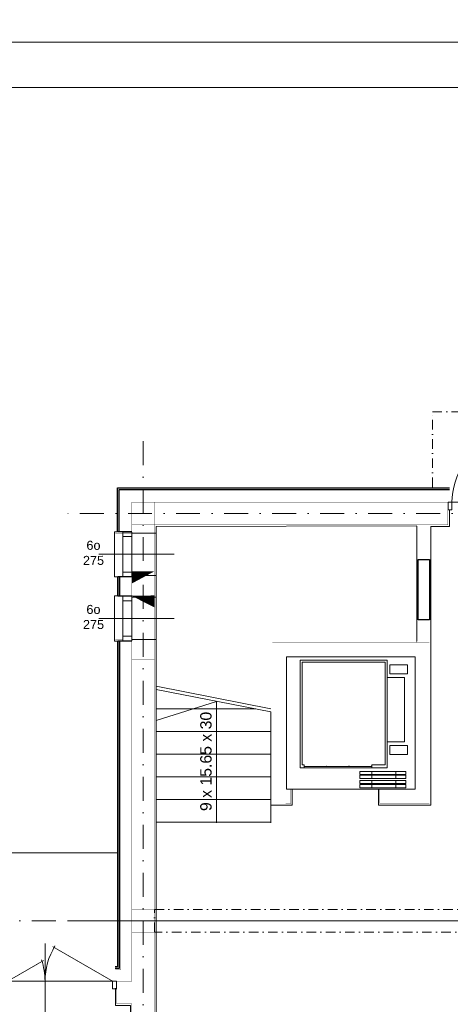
# Model space of a CAD drawing. Extents: x 4615668 to 9294084, y 16339 to 10688993.
# Tile 240 of 256: x 4724669 to 4725240, y 5340322 to 5341627. Entities that reach past the tile are written whole.
import ezdxf
from ezdxf.lldxf.tags import DXFTag

# ---------------------------------------------------------------- set-up
doc = ezdxf.new("R2010")
doc.units = 0
doc.header["$MEASUREMENT"] = 0
doc.linetypes.add('DASHDOT', pattern=[25.4, 12.7, -6.35, 0, -6.35])
for name, color, linetype, lineweight in [('hatch', 253, 'Continuous', 0), ('Osie', 175, 'DASHDOT', 9), ('Wymiar', 7, 'Continuous', 9)]:
    doc.layers.add(name, color=color, linetype=linetype, lineweight=lineweight)
doc.layers.add('MURY', color=7, linetype='Continuous')
doc.layers.add('STOLARKA', color=4, linetype='Continuous')
doc.styles.add('ARIAL_CE', font='arial.ttf', dxfattribs={"height": 15})
doc.styles.add('ARIAL_WYM50', font='arial.ttf', dxfattribs={"height": 15})
tags = doc.linetypes.add('DASH', pattern=[15, 10, -5]).pattern_tags.tags
tags[6:7] = [DXFTag(74, 4), DXFTag(75, 0), DXFTag(340, '0'), DXFTag(46, 0.0), DXFTag(50, 0.0), DXFTag(44, 0.0), DXFTag(45, 0.0)]
tags[4:5] = [DXFTag(74, 4), DXFTag(75, 0), DXFTag(340, '0'), DXFTag(46, 0.0), DXFTag(50, 0.0), DXFTag(44, 0.0), DXFTag(45, 0.0)]

# ---------------------------------------------------------------- blocks, each defined once
blk = doc.blocks.new('G$C61CBF25F')
at = {"layer": 'Osie', "lineweight": 0, "ltscale": 2.5}
for p, q in [((305, 0), (305, 1880.0000002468)), ((1525, 1780.0000002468), (204.8462595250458, 1780.0000002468)), ((1525, 1780.0000002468), (204.8462595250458, 1780.0000002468)), ((1525, 1240), (-5, 1240))]:
    blk.add_line(p, q, dxfattribs=at)
blk = doc.blocks.new('G$C09C456D5')
at = {"layer": 'STOLARKA', "color": 252, "linetype": 'Continuous', "lineweight": 0}
for p, q in [((55, 100.0000000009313), (55, 0)), ((5, 50), (105, 49.99999999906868))]:
    blk.add_line(p, q, dxfattribs=at)
at = {"layer": 'STOLARKA', "color": 252, "linetype": 'Continuous', "lineweight": 0, "const_width": 0.9999999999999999}
blk.add_lwpolyline([(105, 50), (17.95557331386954, 100.2551231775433)], dxfattribs=at)
at = {"layer": 'STOLARKA', "color": 252, "linetype": 'Continuous', "lineweight": 0}
for points in [[(5, 40), (5, 50), (0, 50), (0, 40)], [(105, 40), (105, 50), (110, 50), (110, 40)]]:
    blk.add_lwpolyline(points, close=True, dxfattribs=at)
blk.add_arc((95, 49.99999999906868), 90, 145.4619780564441, 180, dxfattribs=at)
blk = doc.blocks.new('G$C7A6A329E')
at = {"layer": 'hatch', "color": 0, "lineweight": 0, "ltscale": 40}
blk.add_arc((144.5, 50.00000000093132), 90, 148.7266556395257, 180, dxfattribs=at)
at = {"layer": 'STOLARKA', "color": 252, "linetype": 'Continuous', "lineweight": 0}
for p, q in [((54.42717894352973, 100.0000000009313), (54.42717894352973, 0)), ((144.0000000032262, 49.99999999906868), (5, 49.99999999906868))]:
    blk.add_line(p, q, dxfattribs=at)
at = {"layer": 'STOLARKA', "color": 252, "linetype": 'Continuous', "lineweight": 0, "const_width": 0.9999999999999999}
for points in [[(144, 50.00000000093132), (64.32566285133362, 96)], [(5, 50), (52.6636619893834, 77.51862807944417)]]:
    blk.add_lwpolyline(points, dxfattribs=at)
at = {"layer": 'STOLARKA', "color": 252, "linetype": 'Continuous', "lineweight": 0}
for points in [[(5, 40), (5, 50), (0, 50), (0, 40)], [(144.0000000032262, 40), (144.0000000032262, 50), (149.0000000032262, 50), (149.0000000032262, 40)]]:
    blk.add_lwpolyline(points, close=True, dxfattribs=at)
blk.add_arc((-35.57282105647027, 49.99999999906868), 90, 0, 18.40990210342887, dxfattribs=at)
blk = doc.blocks.new('G$C3C6114F1')
at = {"layer": 'STOLARKA', "color": 5, "lineweight": 0}
blk.add_line((0, 30), (100, 30), dxfattribs=at)
blk.add_lwpolyline([(24, 0), (21, 0), (21, 59.99999999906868), (24, 59.99999999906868)], dxfattribs=at)
for points in [[(44, 59.49999999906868), (44, 53.49999999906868), (32, 53.49999999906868), (32, 59.49999999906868)], [(44, 53.49999999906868), (44, 6.5), (32, 6.5), (32, 53.49999999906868)], [(44, 0.5), (44, 6.5), (32, 6.5), (32, 0.5)]]:
    blk.add_lwpolyline(points, close=True, dxfattribs=at)
blk = doc.blocks.new('G$C6E969633')
at = {"lineweight": 0, "ltscale": 40}
blk.add_line((443.9129366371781, 1530.882649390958), (363.8433230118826, 1505.528246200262), dxfattribs=at)
at = {"layer": 'MURY', "linetype": 'DASH', "lineweight": 0}
blk.add_line((709.2205894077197, 1611.000000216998), (709.220589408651, 1763.500000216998), dxfattribs=at)
at = {"layer": 'MURY', "lineweight": 0, "ltscale": 40}
for p, q in [((515.6821542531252, 1521.107687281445), (363.7205894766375, 1551.000000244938)), ((515.6821542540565, 1517.028471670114), (363.7205894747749, 1546.920784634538)), ((495.8245113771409, 1521.0000002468), (363.7205894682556, 1521.0000002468)), ((515.6821542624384, 1491.0000002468), (363.7205894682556, 1491.0000002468)), ((515.6821542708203, 1461.0000002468), (363.7205894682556, 1461.0000002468)), ((559.6821543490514, 1444.858905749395), (649.6821543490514, 1444.85890592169)), ((515.6821542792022, 1431.0000002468), (363.7205894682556, 1431.0000002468)), ((544.1821544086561, 1414.489815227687), (658.1821542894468, 1414.489815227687)), ((515.6821542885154, 1401.0000002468), (363.7205894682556, 1401.0000002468)), ((515.6821542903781, 1393.530909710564), (515.6821542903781, 1370.000000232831)), ((516.220589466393, 1371.0000002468), (363.720589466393, 1371.0000002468))]:
    blk.add_line(p, q, dxfattribs=at)
at = {"layer": 'MURY', "lineweight": 0, "ltscale": 5}
blk.add_line((1566.682154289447, 1240), (246.5284138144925, 1240), dxfattribs=at)
at = {"layer": 'MURY', "linetype": 'DASHDOT', "lineweight": 0}
blk.add_lwpolyline([(729.6821542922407, 1815.0000002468), (729.6821542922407, 1915.0000002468), (881.6821542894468, 1915.0000002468), (881.6821542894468, 1815.0000002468)], dxfattribs=at)
at = {"layer": 'MURY', "lineweight": 0, "ltscale": 40}
for points, const_width in [([(331.6821542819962, 1754.002967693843), (309.7045348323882, 1754.002967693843), (309.7045348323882, 1817.0000002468), (752.1821542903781, 1817.0000002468)], 0.1), ([(331.6821542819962, 1753.960071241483), (309.7045348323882, 1753.960071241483), (309.7045348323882, 1816.957103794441), (752.1821542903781, 1816.957103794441)], 0.1), ([(752.1821542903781, 1795.002707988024), (752.1821542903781, 1817.0000002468)], 0.1), ([(319.6821542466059, 1698.000000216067), (309.6821542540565, 1698.000000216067), (309.6821542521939, 1669.000000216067), (319.6821542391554, 1669.000000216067)], 0.1), ([(331.6821542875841, 1611.000000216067), (316.7045348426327, 1611.000000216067), (316.7045348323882, 1175), (309.7045348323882, 1175)], 0.3)]:
    blk.add_lwpolyline(points, dxfattribs=dict(at, const_width=const_width))
at = {"layer": 'MURY', "lineweight": -3, "ltscale": 40}
for points in [[(331.6821542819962, 1756.002967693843), (312.7045348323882, 1756.002967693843), (312.7045348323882, 1814.0000002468), (752.1821542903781, 1814.0000002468)], [(331.655154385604, 1756.002967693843), (314.6775349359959, 1756.002967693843), (314.7045348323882, 1812.0000002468), (752.1821542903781, 1812.0000002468)], [(331.6821542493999, 1696.000000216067), (312.6821542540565, 1696.000000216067), (312.6821542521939, 1671.000000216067), (331.6821542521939, 1671.000000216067)], [(331.6821542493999, 1696.000000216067), (314.6821542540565, 1696.000000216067), (314.6821542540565, 1671.000000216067), (331.9478232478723, 1671.000000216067)], [(331.6821542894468, 1611.000000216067), (312.7045348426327, 1611.000000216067), (312.7045348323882, 1179), (309.7045348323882, 1179)], [(319.6821542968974, 1611.000000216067), (314.7045348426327, 1611.000000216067), (314.7045348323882, 1177), (309.7045348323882, 1177)]]:
    blk.add_lwpolyline(points, dxfattribs=at)
at = {"layer": 'MURY', "lineweight": 0, "ltscale": 40}
for points in [[(331.6821542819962, 1756.002967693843, 0.2, 0.2, 0), (316.7045348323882, 1756.002967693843, 0.2, 0.2, 0), (316.7045348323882, 1810.0000002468, 0.2, 0.2, 0), (752.1821542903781, 1810.0000002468, 0, 0, 0)], [(331.6821542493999, 1696.000000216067, 0.2, 0.2, 0), (316.6821542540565, 1696.000000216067, 0.2, 0.2, 0), (316.6821542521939, 1671.000000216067, 0.2, 0.2, 0), (331.6821542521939, 1671.000000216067, 0.2, 0.2, 0)]]:
    blk.add_lwpolyline(points, format="xyseb", dxfattribs=at)
at = {"layer": 'MURY', "ltscale": 40, "const_width": 0.3}
for points in [[(331.6821542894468, 1765.0000002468), (361.6821542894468, 1765.0000002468), (361.6821542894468, 1795.0000002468), (331.6821542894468, 1795.0000002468)], [(361.6821542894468, 1765.0000002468), (750.1821542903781, 1765.0000002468), (750.1821542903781, 1795.0000002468), (361.6821542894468, 1795.0000002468)], [(331.6821542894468, 1611.000000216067), (361.6821542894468, 1611.000000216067), (361.6821542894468, 1765.0000002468), (331.6821542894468, 1765.0000002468)], [(708.6821542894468, 1608.991272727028), (725.6821542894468, 1608.991272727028), (725.6821542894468, 1765.0000002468), (708.6821542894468, 1765.0000002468)], [(331.6821542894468, 1255), (361.6821542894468, 1255), (361.6821542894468, 1611.000000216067), (331.6821542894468, 1611.000000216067)], [(331.6821542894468, 1586.000000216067), (331.6821542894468, 1611.000000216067), (361.6821542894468, 1611.000000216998), (361.6821542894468, 1586.000000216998)], [(331.6821542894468, 1225), (361.6821542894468, 1225), (361.6821542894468, 1255), (331.6821542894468, 1255)], [(331.6821542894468, 1160), (311.7045348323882, 1160), (311.7045348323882, 1130), (331.6821542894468, 1130), (331.6821542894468, 1060.000000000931), (361.6821542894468, 1060.000000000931), (361.6821542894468, 1225), (331.6821542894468, 1225)]]:
    blk.add_lwpolyline(points, close=True, dxfattribs=at)
at = {"layer": 'MURY', "lineweight": 0, "ltscale": 40}
for points in [[(752.1821542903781, 1785.085010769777), (752.1821542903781, 1763.0000002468), (727.6821542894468, 1763.0000002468), (727.6821542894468, 1393.530909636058), (658.1821542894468, 1393.530909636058), (658.1821542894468, 1414.530909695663)], [(363.6821542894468, 1393.530909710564), (363.9609052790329, 1763.017246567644), (708.6821542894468, 1763.628740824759)], [(363.6821542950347, 1754.255248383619), (363.6821542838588, 1754.000000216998), (331.6821542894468, 1754.000000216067)], [(331.6821542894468, 1697.999835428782), (363.9005803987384, 1697.999835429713), (363.9005803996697, 1668.999835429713), (331.6821542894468, 1668.999835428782)], [(331.6821542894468, 1612.999878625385), (363.8433230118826, 1612.999878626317), (363.8433230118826, 1057.99987841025), (329.8433230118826, 1057.99987841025), (329.8433230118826, 1127.999878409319), (309.865703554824, 1127.999878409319), (309.865703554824, 1150.571474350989)], [(708.6821542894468, 1611.000000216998), (709.2205894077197, 1611.000000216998)], [(649.6821544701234, 1442.858905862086), (649.6821544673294, 1446.858905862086), (667.1821544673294, 1446.85890587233), (667.1821542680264, 1582.958905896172), (557.1821543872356, 1582.958905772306), (557.1821543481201, 1446.858905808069), (559.6821544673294, 1446.858905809), (559.6821544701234, 1442.858905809)], [(443.9129366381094, 1369.961865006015), (443.9129366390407, 1530.882649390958)], [(443.9129366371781, 1399.961865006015), (443.9129366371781, 1530.882649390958)], [(544.1821544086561, 1414.530909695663), (544.1821544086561, 1393.530909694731), (515.6821542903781, 1393.530909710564), (515.6821542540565, 1517.028471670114)], [(153.6821542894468, 1271.048194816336), (153.6821542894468, 1330.000000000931), (311.7045348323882, 1330)]]:
    blk.add_lwpolyline(points, dxfattribs=at)
at = {"layer": 'MURY', "lineweight": 0, "const_width": 0.2}
for points in [[(319.6821542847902, 1754.002967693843), (311.7045348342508, 1754.002967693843)], [(311.7045348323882, 1613.002967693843), (319.6821542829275, 1613.002967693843)]]:
    blk.add_lwpolyline(points, dxfattribs=at)
at = {"layer": 'MURY', "linetype": 'DASHDOT', "ltscale": 0.5, "const_width": 0.3}
blk.add_lwpolyline([(331.6821542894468, 1756.000000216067), (361.6821542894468, 1756.000000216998)], dxfattribs=at)
at = {"layer": 'MURY'}
blk.add_lwpolyline([(710.6821542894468, 1638.912962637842), (710.6821542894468, 1718.912962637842), (725.6821542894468, 1718.912962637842), (725.6821542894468, 1638.912962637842)], close=True, dxfattribs=at)
at = {"layer": 'MURY', "linetype": 'DASHDOT', "ltscale": 0.5, "const_width": 0.3}
blk.add_lwpolyline([(331.6821542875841, 1671.000000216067), (331.6821542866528, 1696.000000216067), (361.6821542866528, 1696.000000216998), (361.6821542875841, 1671.000000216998)], close=True, dxfattribs=at)
at = {"layer": 'MURY', "lineweight": 0}
blk.add_lwpolyline([(319.6821542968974, 1613.000000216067, 0.2, 0.2, 0), (309.7045348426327, 1613.000000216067, 0.2, 0.2, 0), (309.7045348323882, 1182, 0.2, 0.2, 0), (309.7045348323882, 1182, 0.2, 0.2, 0), (309.7045348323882, 1160, 0.2, 0.2, 0)], format="xyseb", dxfattribs=at)
at = {"layer": 'MURY', "ltscale": 40, "const_width": 0.3}
blk.add_lwpolyline([(542.1821544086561, 1414.530909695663), (542.1821544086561, 1395.530909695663), (517.6821542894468, 1395.530909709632), (517.6821542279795, 1609.000000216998), (725.6821542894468, 1609.000000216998), (725.6821542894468, 1395.530909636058), (660.1821542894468, 1395.530909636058), (660.1821542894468, 1414.530909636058), (706.6821542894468, 1414.530909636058), (706.6821542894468, 1590.000000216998), (536.6821542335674, 1590.000000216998), (536.6821542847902, 1414.489815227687), (542.1821544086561, 1414.489815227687)], dxfattribs=at)
at = {"layer": 'MURY', "lineweight": 0, "ltscale": 40}
for points in [[(536.6821542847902, 1414.489815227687), (706.6821542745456, 1414.489815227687), (706.6821542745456, 1589.958905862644), (536.6821542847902, 1589.958905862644)], [(554.6821543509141, 1442.858905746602), (669.6821544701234, 1442.858905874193), (669.682154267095, 1585.458905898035), (554.682154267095, 1585.458905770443)], [(696.682154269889, 1579.458905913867), (673.2843881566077, 1579.458905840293), (673.284388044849, 1567.458905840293), (696.6821543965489, 1567.458905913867)], [(669.682154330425, 1477.458905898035), (692.9529068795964, 1477.458905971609), (692.9529069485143, 1562.458905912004), (669.6821542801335, 1562.45890583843)], [(696.6821544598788, 1460.458905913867), (673.2843882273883, 1460.458905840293), (673.2843881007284, 1472.458905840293), (696.6821544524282, 1472.458905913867)], [(681.1821543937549, 1433.958905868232), (633.6821542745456, 1433.958905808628), (633.6821542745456, 1437.958905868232), (681.1821543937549, 1437.958905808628)], [(649.68215447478, 1433.958905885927), (694.68215447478, 1433.958905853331), (694.6821544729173, 1437.958905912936), (649.6821544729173, 1437.958905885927)], [(681.1821542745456, 1428.958905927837), (633.6821542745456, 1428.958905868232), (633.6821542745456, 1432.958905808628), (681.1821542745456, 1432.958905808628)], [(681.1821542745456, 1421.958905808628), (633.6821542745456, 1421.958905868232), (633.6821542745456, 1425.958905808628), (681.1821542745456, 1425.958905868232)], [(649.6821543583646, 1428.958905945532), (694.6821543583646, 1428.958905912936), (694.682154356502, 1432.958905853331), (649.6821544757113, 1432.958905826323)], [(649.6821544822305, 1421.958905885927), (694.6821544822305, 1421.958905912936), (694.6821544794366, 1425.958905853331), (649.6821544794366, 1425.958905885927)], [(681.1821543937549, 1416.489815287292), (633.6821543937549, 1416.489815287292), (633.6821543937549, 1420.958905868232), (681.1821542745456, 1420.958905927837)], [(649.6821543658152, 1416.489815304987), (694.6821544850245, 1416.489815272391), (694.6821543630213, 1420.958905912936), (649.6821543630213, 1420.958905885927)]]:
    blk.add_lwpolyline(points, close=True, dxfattribs=at)
at = {"layer": 'MURY', "linetype": 'DASHDOT', "lineweight": 0}
blk.add_lwpolyline([(881.6821542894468, 1225), (361.6821542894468, 1225), (361.6821542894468, 1255), (881.6821542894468, 1255)], close=True, dxfattribs=at)
at = {"layer": 'MURY', "lineweight": 0, "ltscale": 40}
for p in [(589.6821544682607, 1444.858905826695), (618.6821542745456, 1444.858905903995), (619.6821544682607, 1444.858905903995), (648.6821542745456, 1444.85890584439)]:
    blk.add_point(p, dxfattribs=at)
for name, p in [('G$C61CBF25F', (41.68215428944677, 0)), ('G$C09C456D5', (750.6821542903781, 1745.002707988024)), ('G$C7A6A329E', (162.1821542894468, 1109.999999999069))]:
    blk.add_blockref(name, p, dxfattribs=at)
at = {"layer": 'MURY', "color": 1, "lineweight": 0, "ltscale": 40}
for p in [(287.6821542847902, 1696.000000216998), (287.6821542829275, 1611.000000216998)]:
    blk.add_blockref('G$C3C6114F1', p, dxfattribs=at)
at = {"layer": 'MURY', "char_height": 12, "width": 1777.51737514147, "attachment_point": 5, "rotation": 0.15444832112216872, "style": 'ARIAL_CE'}
for insert in [(240.80924125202, 1727.760782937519), (240.8092412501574, 1642.760782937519)]:
    blk.add_mtext('\\pxi-10,l16.666687,t16.666687;6o\\P275', dxfattribs=dict(at, insert=insert))
at = {"layer": 'MURY', "lineweight": 0, "ltscale": 40, "insert": (422.1995848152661, 1385.584731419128), "char_height": 15, "width": 191.1449040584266, "attachment_point": 1, "rotation": 89.99999999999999, "style": 'ARIAL_WYM50'}
blk.add_mtext('\\A1;{\\C0;9 x 15.65 x 30}', dxfattribs=at)

msp = doc.modelspace()

# ---------------------------------------------------------------- linework, layer by layer
at = {"layer": 'hatch', "color": 252}
for points in [[(4723207.623782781, 5341597.390729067), (4727407.623782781, 5341597.390729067), (4727407.623782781, 5344545.390729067), (4723207.623782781, 5344545.390729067)], [(4723207.623782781, 5341597.390729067), (4727407.623782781, 5341597.390729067), (4727407.623782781, 5344545.390729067), (4723207.623782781, 5344545.390729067)], [(4723207.623782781, 5338649.390729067), (4727407.623782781, 5338649.390729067), (4727407.623782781, 5341597.390729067), (4723207.623782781, 5341597.390729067)], [(4723207.623782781, 5338649.390729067), (4727407.623782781, 5338649.390729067), (4727407.623782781, 5341597.390729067), (4723207.623782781, 5341597.390729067)], [(4723527.623782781, 5341537.390729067), (4727347.623782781, 5341537.390729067), (4727347.623782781, 5338709.390729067), (4723527.623782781, 5338709.390729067)]]:
    msp.add_lwpolyline(points, close=True, dxfattribs=at)

# ---------------------------------------------------------------- block references
at = {"layer": 'Wymiar', "lineweight": 0, "ltscale": 40}
msp.add_blockref('G$C6E969633', (4724486.310447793, 5339192.5614711), dxfattribs=at)

doc.saveas('drawing.dxf')
